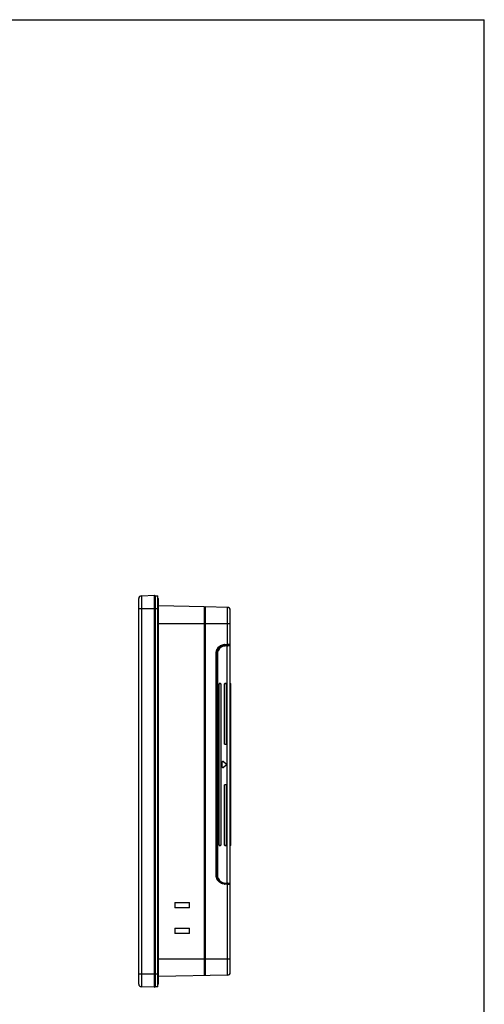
# Model space of a CAD drawing. Extents: x 1181 to 2072, y -1513 to -883.
# Tile 7 of 7: x 1900 to 2072, y -1247 to -883. Entities that reach past the tile are written whole.
import ezdxf

# ---------------------------------------------------------------- set-up
doc = ezdxf.new("R2010")
doc.units = 0
doc.header["$LTSCALE"] = 0.25
doc.layers.get('0').update_dxf_attribs({"color": 2, "linetype": 'CONTINUOUS'})
doc.layers.add('实线', color=2, linetype='CONTINUOUS')

msp = doc.modelspace()

# ---------------------------------------------------------------- linework, layer by layer
at = {"color": 7, "linetype": 'CONTINUOUS'}
for p in [(1180.86, -883.4), (2071.86, -1513.4)]:
    msp.add_line(p, (2071.86, -883.4), dxfattribs=at)
at = {"layer": '实线'}
for p, q in [((1944.15, -1239.97), (1944.15, -1097.39)), ((1945.12, -1096.39), (1949.94, -1096.22)), ((1945.12, -1096.39), (1945.12, -1240.97)), ((1949.94, -1241.14), (1949.94, -1096.22)), ((1950.15, -1096.42), (1950.15, -1240.94)), ((1950.15, -1096.42), (1951.15, -1096.42)), ((1951.15, -1240.94), (1951.15, -1096.42)), ((1951.15, -1097.42), (1951.45, -1097.42)), ((1951.45, -1239.94), (1951.45, -1097.42)), ((1951.45, -1101.18), (1944.15, -1101.18)), ((1968.45, -1100.52), (1951.45, -1100.16)), ((1968.45, -1236.84), (1968.45, -1100.52)), ((1968.45, -1101.58), (1968.65, -1101.58)), ((1968.65, -1100.52), (1968.65, -1236.84)), ((1976.97, -1100.7), (1968.65, -1100.52)), ((1976.97, -1114.39), (1976.97, -1100.7)), ((1977.95, -1128.78), (1977.95, -1101.7)), ((1977.95, -1106.78), (1951.45, -1106.78)), ((1972.75, -1199.77), (1972.75, -1117.6)), ((1972.95, -1117.6), (1972.75, -1117.6)), ((1972.95, -1117.6), (1972.95, -1199.77)), ((1973.06, -1116.88), (1973.17, -1116.88)), ((1975.54, -1114.9), (1974.68, -1114.92)), ((1975.54, -1114.9), (1975.79, -1114.9)), ((1975.9, -1114.6), (1977.75, -1114.56)), ((1975.93, -1114.39), (1976.97, -1114.39)), ((1976.24, -1114.84), (1976.85, -1114.83)), ((1976.85, -1114.93), (1976.26, -1114.94)), ((1976.85, -1114.83), (1977.03, -1114.83)), ((1976.85, -1114.88), (1976.85, -1114.93)), ((1976.87, -1114.93), (1976.85, -1114.93)), ((1976.87, -1202.63), (1976.87, -1114.93)), ((1976.87, -1114.93), (1977.05, -1114.93)), ((1977.34, -1114.37), (1976.97, -1114.38)), ((1977.3, -1114.93), (1977.05, -1114.93)), ((1977.25, -1114.82), (1977.75, -1114.84)), ((1977.25, -1114.83), (1977.26, -1114.83)), ((1977.66, -1114.37), (1977.34, -1114.37)), ((1977.95, -1114.36), (1977.66, -1114.37)), ((1977.69, -1114.93), (1977.85, -1114.94)), ((1977.75, -1114.84), (1977.75, -1114.56)), ((1977.85, -1114.94), (1977.85, -1202.62)), ((1973.1, -1199.53), (1973.1, -1118.04)), ((1973.2, -1118.04), (1973.1, -1118.04)), ((1973.2, -1118.04), (1973.2, -1199.53)), ((1977.95, -1120.68), (1977.85, -1120.68)), ((1973.85, -1188.58), (1973.85, -1128.98)), ((1974.45, -1128.98), (1973.85, -1128.98)), ((1974.25, -1128.78), (1974.05, -1128.78)), ((1974.45, -1128.98), (1974.45, -1188.58)), ((1975.85, -1151.28), (1975.85, -1128.98)), ((1976.45, -1128.98), (1975.85, -1128.98)), ((1976.25, -1128.78), (1976.05, -1128.78)), ((1976.45, -1128.98), (1976.45, -1151.28)), ((1977.95, -1128.78), (1977.85, -1128.78)), ((1978.15, -1128.98), (1977.85, -1128.98)), ((1978.15, -1188.58), (1978.15, -1128.98)), ((1975.85, -1151.28), (1976.45, -1151.28)), ((1974.95, -1159.64), (1974.95, -1157.93)), ((1975.44, -1157.7), (1976.46, -1158.55)), ((1976.46, -1159.01), (1975.44, -1159.87)), ((1976.45, -1166.28), (1975.85, -1166.28)), ((1975.85, -1188.58), (1975.85, -1166.28)), ((1976.45, -1166.28), (1976.45, -1188.58)), ((1973.85, -1188.58), (1974.45, -1188.58)), ((1974.05, -1188.78), (1974.25, -1188.78)), ((1975.85, -1188.58), (1976.45, -1188.58)), ((1976.05, -1188.78), (1976.25, -1188.78)), ((1977.85, -1188.58), (1978.15, -1188.58)), ((1977.85, -1188.78), (1977.95, -1188.78)), ((1977.95, -1235.67), (1977.95, -1188.78)), ((1977.85, -1196.68), (1977.95, -1196.68)), ((1972.75, -1199.77), (1972.95, -1199.77)), ((1973.09, -1200.68), (1973.17, -1200.68)), ((1973.1, -1199.53), (1973.2, -1199.53)), ((1975.54, -1202.66), (1975.79, -1202.67)), ((1977.75, -1202.8), (1975.9, -1202.77)), ((1976.97, -1202.98), (1975.93, -1202.98)), ((1976.85, -1202.74), (1976.24, -1202.72)), ((1976.26, -1202.63), (1976.85, -1202.63)), ((1976.85, -1202.63), (1976.87, -1202.63)), ((1976.85, -1202.68), (1976.85, -1202.63)), ((1976.85, -1202.74), (1977.03, -1202.73)), ((1977.05, -1202.63), (1976.87, -1202.63)), ((1976.97, -1236.67), (1976.97, -1202.98)), ((1976.97, -1202.98), (1977.35, -1202.99)), ((1977.05, -1202.63), (1977.3, -1202.63)), ((1977.75, -1202.72), (1977.25, -1202.74)), ((1977.35, -1202.99), (1977.95, -1203)), ((1977.85, -1202.62), (1977.69, -1202.63)), ((1977.75, -1202.8), (1977.75, -1202.72)), ((1957.45, -1209.78), (1962.95, -1209.78)), ((1957.45, -1209.78), (1957.45, -1211.78)), ((1962.95, -1211.78), (1957.45, -1211.78)), ((1962.95, -1211.78), (1962.95, -1209.78)), ((1957.45, -1219.28), (1962.95, -1219.28)), ((1957.45, -1219.28), (1957.45, -1221.28)), ((1962.95, -1221.28), (1962.95, -1219.28)), ((1962.95, -1221.28), (1957.45, -1221.28)), ((1951.45, -1230.58), (1977.95, -1230.58)), ((1944.15, -1236.18), (1951.45, -1236.18)), ((1976.97, -1236.67), (1951.45, -1237.2)), ((1968.65, -1235.79), (1968.45, -1235.79)), ((1968.65, -1235.88), (1968.45, -1235.88)), ((1949.94, -1241.14), (1945.12, -1240.97)), ((1951.15, -1240.94), (1950.15, -1240.94)), ((1951.45, -1239.94), (1951.15, -1239.94))]:
    msp.add_line(p, q, dxfattribs=at)
for centre, radius, start, end in [((1945.15, -1097.39), 1, 92, 180), ((1949.95, -1096.42), 0.2, 0, 92), ((1976.95, -1101.7), 1, 0, 88.8), ((1975.95, -1117.6), 3, 91, 180), ((1976.3, -1118.04), 3.35, 122.5873, 172.4116), ((1976.3, -1118.04), 3.2, 91, 180), ((1976.3, -1118.04), 3.1, 122.6259, 179.9935), ((1975.95, -1117.59), 3.19, 120.4103, 122.3183), ((1975.57, -1116.9), 2, 90.9112, 122.5863), ((1976.34, -1118.2), 3.26, 91.3918, 103.5188), ((1976.03, -1118), 3.61, 91.5778, 92.5562), ((1976.71, -1261.4), 146.47, 89.6158, 89.7693), ((1977.75, -1114.36), 0.2, 271, 0), ((1977.75, -1114.94), 0.1, 0, 88), ((1974.05, -1128.98), 0.2, 90.0093, 180.0033), ((1974.25, -1128.98), 0.2, 0, 89.9988), ((1976.05, -1128.98), 0.2, 90.0093, 180.0033), ((1976.25, -1128.98), 0.2, 0, 89.9988), ((1977.95, -1128.98), 0.2, 0, 89.9998), ((1975.25, -1157.93), 0.3, 49.9998, 180), ((1975.25, -1159.64), 0.3, 180, 310.0002), ((1976.27, -1158.78), 0.3, 310, 50), ((1974.05, -1188.58), 0.2, 179.9967, 269.9896), ((1974.25, -1188.58), 0.2, 270.0001, 0), ((1976.05, -1188.58), 0.2, 179.9967, 269.9896), ((1976.25, -1188.58), 0.2, 269.9999, 360), ((1977.95, -1188.58), 0.2, 270.0002, 360), ((1975.95, -1199.77), 3, 180, 269), ((1976.3, -1199.53), 3.35, 184.1851, 237.4175), ((1976.3, -1199.53), 3.2, 180, 269), ((1976.3, -1199.52), 3.1, 180.0065, 237.4082), ((1975.95, -1199.78), 3.19, 239.6381, 241.0194), ((1975.57, -1200.66), 2, 237.4137, 269.0888), ((1976.02, -1199.42), 3.56, 267.4958, 268.4849), ((1977.27, -1229.92), 27.18, 90.6307, 90.859), ((1972.79, -1202.69), 4.08, 0.1083, 0.8285), ((1977.05, -1210.42), 7.68, 90.2715, 90.5855), ((1976.44, -1005.46), 197.17, 270.2503, 270.3644), ((1977.75, -1202.62), 0.1, 272, 0), ((1977.75, -1203), 0.2, 0, 89), ((1976.95, -1235.67), 1, 271.2, 360), ((1945.15, -1239.97), 1, 180, 268), ((1949.95, -1240.94), 0.2, 268, 0)]:
    msp.add_arc(centre, radius, start, end, dxfattribs=at)
for points, knots in [([(1972.75, -1117.6), (1972.75, -1117.06), (1973.03, -1115.98), (1973.79, -1115.18), (1974.24, -1114.89)], [0, 0, 0, 0, 0.500007, 1, 1, 1, 1]), ([(1974.33, -1114.84), (1974.56, -1114.7), (1975.06, -1114.49), (1975.6, -1114.4), (1975.87, -1114.39)], [0, 0, 0, 0, 0.499955, 1, 1, 1, 1]), ([(1975.9, -1114.39), (1975.9, -1114.42), (1975.9, -1114.47), (1975.9, -1114.52), (1975.9, -1114.56), (1975.9, -1114.58), (1975.9, -1114.59), (1975.9, -1114.6), (1975.9, -1114.6)], [0, 0, 0, 0, 0.366332, 0.705424, 0.8354, 0.928942, 0.982724, 1, 1, 1, 1]), ([(1976.24, -1114.84), (1976.24, -1114.84), (1976.24, -1114.84), (1976.25, -1114.85), (1976.25, -1114.86), (1976.25, -1114.88), (1976.25, -1114.9), (1976.25, -1114.93), (1976.25, -1114.94)], [0, 0, 0, 0, 0.01721, 0.070778, 0.163889, 0.293367, 0.632141, 1, 1, 1, 1]), ([(1976.85, -1114.83), (1976.85, -1114.83), (1976.85, -1114.84), (1976.85, -1114.84), (1976.85, -1114.86), (1976.85, -1114.87), (1976.85, -1114.88)], [0, 0, 0, 0, 0.06913, 0.268313, 0.585642, 1, 1, 1, 1]), ([(1977.01, -1114.83), (1977, -1114.83), (1976.95, -1114.83), (1976.9, -1114.83), (1976.86, -1114.83)], [0, 0, 0, 0, 0.241098, 1, 1, 1, 1]), ([(1976.87, -1114.93), (1976.87, -1114.92), (1976.87, -1114.89), (1976.87, -1114.87), (1976.87, -1114.85), (1976.87, -1114.84), (1976.87, -1114.83), (1976.87, -1114.83), (1976.87, -1114.83)], [0, 0, 0, 0, 0.381806, 0.7065, 0.830809, 0.923056, 0.980116, 1, 1, 1, 1]), ([(1976.97, -1114.58), (1976.97, -1114.58), (1976.97, -1114.57), (1976.97, -1114.56), (1976.97, -1114.54), (1976.97, -1114.51), (1976.97, -1114.45), (1976.97, -1114.4), (1976.97, -1114.38)], [0, 0, 0, 0, 0.019739, 0.076479, 0.168414, 0.292391, 0.617094, 1, 1, 1, 1]), ([(1977.22, -1114.83), (1977.21, -1114.83), (1977.14, -1114.83), (1977.07, -1114.83), (1977.01, -1114.83)], [0, 0, 0, 0, 0.170494, 1, 1, 1, 1]), ([(1977.03, -1114.83), (1977.05, -1114.83), (1977.12, -1114.83), (1977.2, -1114.83), (1977.25, -1114.83)], [0, 0, 0, 0, 0.257157, 1, 1, 1, 1]), ([(1977.05, -1114.93), (1977.05, -1114.92), (1977.05, -1114.9), (1977.05, -1114.86), (1977.04, -1114.84), (1977.03, -1114.83), (1977.03, -1114.83)], [0, 0, 0, 0, 0.366462, 0.680382, 0.896698, 1, 1, 1, 1]), ([(1977.25, -1114.82), (1977.25, -1114.82), (1977.25, -1114.82), (1977.24, -1114.82), (1977.23, -1114.82), (1977.23, -1114.82), (1977.22, -1114.83)], [0, 0, 0, 0, 0.063893, 0.253707, 0.566644, 1, 1, 1, 1]), ([(1977.26, -1114.83), (1977.3, -1114.83), (1977.41, -1114.83), (1977.53, -1114.83), (1977.61, -1114.83)], [0, 0, 0, 0, 0.295145, 1, 1, 1, 1]), ([(1977.69, -1114.93), (1977.69, -1114.91), (1977.68, -1114.86), (1977.64, -1114.84), (1977.61, -1114.83)], [0, 0, 0, 0, 0.529163, 1, 1, 1, 1]), ([(1974.34, -1202.53), (1973.86, -1202.25), (1973.05, -1201.43), (1972.75, -1200.32), (1972.75, -1199.77)], [0, 0, 0, 0, 0.499984, 1, 1, 1, 1]), ([(1975.87, -1202.97), (1975.61, -1202.96), (1975.1, -1202.89), (1974.63, -1202.69), (1974.4, -1202.57)], [0, 0, 0, 0, 0.500027, 1, 1, 1, 1]), ([(1975.9, -1202.77), (1975.9, -1202.77), (1975.9, -1202.78), (1975.9, -1202.78), (1975.9, -1202.8), (1975.9, -1202.84), (1975.9, -1202.9), (1975.9, -1202.94), (1975.9, -1202.97)], [0, 0, 0, 0, 0.017198, 0.070695, 0.163783, 0.293252, 0.632015, 1, 1, 1, 1]), ([(1976.25, -1202.63), (1976.25, -1202.64), (1976.25, -1202.66), (1976.25, -1202.69), (1976.25, -1202.71), (1976.25, -1202.72), (1976.24, -1202.72), (1976.24, -1202.72), (1976.24, -1202.72)], [0, 0, 0, 0, 0.369302, 0.707786, 0.836819, 0.929539, 0.982858, 1, 1, 1, 1]), ([(1976.85, -1202.74), (1976.85, -1202.74), (1976.85, -1202.73), (1976.85, -1202.72), (1976.85, -1202.7), (1976.85, -1202.69), (1976.85, -1202.68)], [0, 0, 0, 0, 0.069464, 0.269028, 0.586439, 1, 1, 1, 1]), ([(1976.87, -1202.73), (1976.87, -1202.73), (1976.87, -1202.73), (1976.87, -1202.72), (1976.87, -1202.7), (1976.87, -1202.69), (1976.87, -1202.69)], [0, 0, 0, 0, 0.069187, 0.268059, 0.585208, 1, 1, 1, 1]), ([(1976.97, -1202.99), (1976.97, -1202.96), (1976.97, -1202.91), (1976.97, -1202.86), (1976.97, -1202.82), (1976.97, -1202.8), (1976.97, -1202.8), (1976.97, -1202.79), (1976.97, -1202.79)], [0, 0, 0, 0, 0.381958, 0.70667, 0.830905, 0.923101, 0.980128, 1, 1, 1, 1]), ([(1977.25, -1202.74), (1977.25, -1202.74), (1977.25, -1202.74), (1977.25, -1202.74), (1977.24, -1202.74), (1977.23, -1202.74), (1977.21, -1202.74), (1977.18, -1202.74), (1977.15, -1202.73), (1977.09, -1202.73), (1977.05, -1202.73), (1977.01, -1202.73)], [0, 0, 0, 0, 0.004439, 0.017659, 0.039513, 0.069855, 0.155432, 0.272668, 0.418851, 0.591153, 1, 1, 1, 1]), ([(1977.03, -1202.73), (1977.04, -1202.73), (1977.04, -1202.71), (1977.05, -1202.69), (1977.05, -1202.68)], [0, 0, 0, 0, 0.309241, 1, 1, 1, 1]), ([(1977.26, -1202.73), (1977.24, -1202.73), (1977.17, -1202.73), (1977.09, -1202.73), (1977.03, -1202.73)], [0, 0, 0, 0, 0.240836, 1, 1, 1, 1]), ([(1977.05, -1202.68), (1977.05, -1202.68), (1977.05, -1202.66), (1977.05, -1202.65), (1977.05, -1202.63)], [0, 0, 0, 0, 0.236209, 1, 1, 1, 1]), ([(1977.61, -1202.73), (1977.59, -1202.73), (1977.47, -1202.73), (1977.35, -1202.73), (1977.26, -1202.73)], [0, 0, 0, 0, 0.200225, 1, 1, 1, 1]), ([(1977.61, -1202.73), (1977.63, -1202.73), (1977.66, -1202.72), (1977.68, -1202.69), (1977.68, -1202.68)], [0, 0, 0, 0, 0.481193, 1, 1, 1, 1])]:
    msp.add_open_spline(points, degree=3, knots=knots, dxfattribs=at)
for points in [[(1975.58, -1115.03), (1975.24, -1115.11), (1974.92, -1115.24), (1974.63, -1115.43)], [(1974.63, -1202.14), (1974.92, -1202.32), (1975.24, -1202.46), (1975.57, -1202.54)], [(1975.57, -1202.54), (1975.79, -1202.59), (1976.03, -1202.62), (1976.26, -1202.63)], [(1977.68, -1202.68), (1977.69, -1202.66), (1977.69, -1202.65), (1977.69, -1202.63)]]:
    msp.add_open_spline(points, degree=3, dxfattribs=at)

doc.saveas('drawing.dxf')
